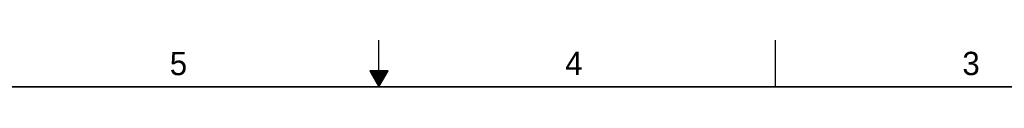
# Model space of a CAD drawing. Header units: inches. Extents: x 0 to 34, y 0 to 22.
# Tile 58 of 59: x 13.1 to 23.7, y 21.5 to 22. Entities that reach past the tile are written whole.
import ezdxf

# ---------------------------------------------------------------- set-up
doc = ezdxf.new("R2010")
doc.units = ezdxf.units.IN
doc.header["$LTSCALE"] = 1.87
doc.header["$MEASUREMENT"] = 0
doc.layers.get('0').update_dxf_attribs({"linetype": 'CONTINUOUS'})
doc.styles.add('TEXTSTYLE_2', font='txt')

msp = doc.modelspace()

# ---------------------------------------------------------------- linework, layer by layer
at = {"color": 2, "linetype": 'CONTINUOUS'}
for p, q in [((17, 21.5), (17, 22)), ((21.25, 22), (21.25, 21.5)), ((16.902, 21.67), (17, 21.5)), ((17.098, 21.67), (16.902, 21.67)), ((16.908, 21.66), (17.092, 21.66)), ((16.913, 21.65), (17.087, 21.65)), ((17, 21.5), (17.098, 21.67)), ((16.919, 21.64), (17.081, 21.64)), ((16.925, 21.63), (17.075, 21.63)), ((16.931, 21.62), (17.069, 21.62)), ((16.937, 21.61), (17.064, 21.61)), ((16.942, 21.6), (17.058, 21.6)), ((16.948, 21.59), (17.052, 21.59)), ((16.954, 21.58), (17.046, 21.58)), ((16.96, 21.57), (17.04, 21.57)), ((16.965, 21.56), (17.035, 21.56)), ((16.971, 21.55), (17.029, 21.55)), ((16.977, 21.54), (17.023, 21.54)), ((16.983, 21.53), (17.017, 21.53)), ((16.988, 21.52), (17.012, 21.52)), ((16.994, 21.51), (17.006, 21.51))]:
    msp.add_line(p, q, dxfattribs=at)
at = {"color": 7, "linetype": 'CONTINUOUS', "const_width": 0.02}
msp.add_lwpolyline([(33.5, 21.5), (0.5, 21.5)], dxfattribs=at)

# ---------------------------------------------------------------- texts
at = {"color": 2, "linetype": 'CONTINUOUS', "char_height": 0.25, "width": 0.25, "attachment_point": 1, "line_spacing_factor": 0.9, "style": 'TEXTSTYLE_2'}
for s, insert in [('5', (14.758, 21.875)), ('4', (18.998, 21.878)), ('3', (23.257, 21.876))]:
    msp.add_mtext(s, dxfattribs=dict(at, insert=insert))

doc.saveas('drawing.dxf')
